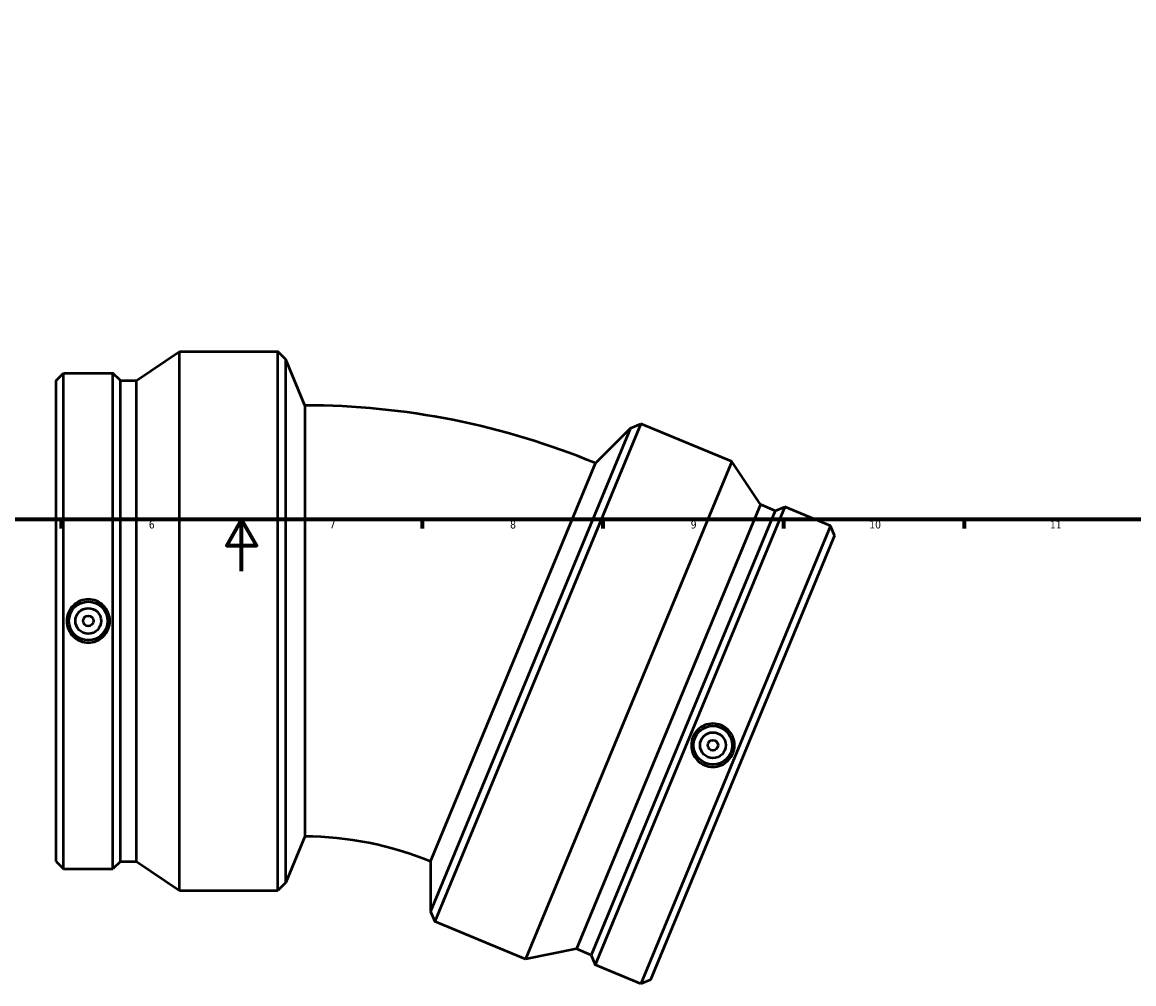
# Model space of a CAD drawing. Header units: millimetres. Extents: x -164 to 1151, y -160 to 974.
# Tile 3 of 6: x 335 to 767, y -160 to 213. Entities that reach past the tile are written whole.
import ezdxf

# ---------------------------------------------------------------- set-up
doc = ezdxf.new("R2010")
doc.units = ezdxf.units.MM
doc.layers.add('Border (ANSI)', color=7, linetype='Continuous', lineweight=70)
doc.layers.add('Visible (ANSI)', color=7, linetype='Continuous', lineweight=50)
doc.styles.add('Note Text (ANSI)', font='tahoma.ttf')

# ---------------------------------------------------------------- blocks, each defined once
blk = doc.blocks.new('Borders Default Border')
at = {"layer": 'Border (ANSI)'}
for p, q in [((350.42, 20), (350.42, 16.55)), ((490.58, 20), (490.58, 16.55)), ((560.67, 20), (560.67, 16.55)), ((630.75, 20), (630.75, 16.55)), ((700.83, 20), (700.83, 16.55))]:
    blk.add_line(p, q, dxfattribs=at)
at = {"layer": 'Border (ANSI)', "flags": 128}
for points in [[(20, 20), (20, 574), (821, 574), (821, 20), (20, 20)], [(420.5, 0), (420.5, 20), (414.73, 10), (426.27, 10), (420.5, 20)]]:
    blk.add_lwpolyline(points, dxfattribs=at)
at = {"layer": 'Border (ANSI)', "attachment_point": 7, "style": 'Note Text (ANSI)'}
for s, insert, char_height in [('6', (384.49, 16.49), 3.05), ('7', (454.6, 16.55), 3.05), ('8', (524.63, 16.48), 3.05), ('9', (594.7, 16.49), 3.05), ('10', (663.96, 16.49), 3.048), ('11', (734.04, 16.55), 3.048)]:
    blk.add_mtext(s, dxfattribs=dict(at, insert=insert, char_height=char_height))

msp = doc.modelspace()

# ---------------------------------------------------------------- linework, layer by layer
at = {"layer": 'Visible (ANSI)'}
for p, q in [((379.706, 73.933), (396.356, 85.177)), ((396.356, -123.823), (396.356, 85.177)), ((396.356, 85.177), (434.531, 85.177)), ((434.531, -123.823), (434.531, 85.177)), ((437.592, 82.116), (434.531, 85.177)), ((437.592, -120.763), (437.592, 82.116)), ((444.981, 64.277), (437.592, 82.116)), ((348.531, 73.933), (351.415, 76.817)), ((348.531, -112.579), (348.531, 73.933)), ((351.415, -115.463), (351.415, 76.817)), ((351.415, 76.817), (370.587, 76.817)), ((370.587, -115.463), (370.587, 76.817)), ((373.471, 73.933), (370.587, 76.817)), ((373.471, -112.579), (373.471, 73.933)), ((373.471, 73.933), (379.706, 73.933)), ((379.706, -112.579), (379.706, 73.933)), ((444.981, 64.277), (444.981, -102.923)), ((575.381, 57.16), (495.4, -135.931)), ((571.382, 55.504), (575.381, 57.16)), ((610.65, 42.551), (575.381, 57.16)), ((571.382, 55.504), (493.743, -131.932)), ((557.728, 41.85), (571.382, 55.504)), ((493.743, -112.623), (557.728, 41.85)), ((610.65, 42.551), (530.669, -150.54)), ((621.729, 25.791), (610.65, 42.551)), ((621.729, 25.791), (550.354, -146.523)), ((627.49, 23.405), (556.115, -148.909)), ((631.258, 24.966), (557.676, -152.677)), ((627.49, 23.405), (621.729, 25.791)), ((627.49, 23.405), (631.258, 24.966)), ((648.97, 17.629), (631.258, 24.966)), ((648.97, 17.629), (575.388, -160.014)), ((650.531, 13.861), (648.97, 17.629)), ((650.531, 13.861), (579.156, -158.453)), ((444.981, -102.923), (437.592, -120.763)), ((348.531, -112.579), (351.415, -115.463)), ((351.415, -115.463), (370.587, -115.463)), ((373.471, -112.579), (370.587, -115.463)), ((373.471, -112.579), (379.706, -112.579)), ((379.706, -112.579), (396.356, -123.823)), ((493.743, -112.623), (493.743, -131.932)), ((396.356, -123.823), (434.531, -123.823)), ((437.592, -120.763), (434.531, -123.823)), ((493.743, -131.932), (495.4, -135.931)), ((530.669, -150.54), (495.4, -135.931)), ((550.354, -146.523), (530.669, -150.54)), ((556.115, -148.909), (550.354, -146.523)), ((556.115, -148.909), (557.676, -152.677)), ((575.388, -160.014), (557.676, -152.677)), ((579.156, -158.453), (575.388, -160.014))]:
    msp.add_line(p, q, dxfattribs=at)
for centre, radius in [((361.001, -19.323), 7.5), ((361.001, -19.323), 5), ((361.001, -19.323), 2), ((603.323, -67.524), 7.5), ((603.323, -67.524), 5), ((603.323, -67.524), 2)]:
    msp.add_circle(centre, radius, dxfattribs=at)
for radius in [294.621, 127.421]:
    msp.add_arc((444.981, -230.345), radius, 67.5, 90, dxfattribs=at)
for points in [[(361.001, -10.928), (362.054, -10.928), (363.177, -11.14), (365.239, -12), (366.18, -12.648), (367.662, -14.14), (368.304, -15.083), (369.155, -17.149), (369.364, -18.271), (369.364, -20.375), (369.155, -21.498), (368.304, -23.563), (367.662, -24.507), (366.18, -25.999), (365.239, -26.646), (363.177, -27.506), (362.054, -27.718), (359.948, -27.718), (358.826, -27.506), (356.763, -26.646), (355.823, -25.999), (354.34, -24.507), (353.698, -23.563), (352.848, -21.498), (352.639, -20.375), (352.639, -18.271), (352.848, -17.149), (353.698, -15.083), (354.34, -14.14), (355.823, -12.648), (356.763, -12), (358.826, -11.14), (359.948, -10.928), (361.001, -10.928)], [(600.11, -75.28), (599.138, -74.877), (598.182, -74.251), (596.605, -72.668), (595.984, -71.709), (595.185, -69.764), (594.953, -68.647), (594.958, -66.413), (595.194, -65.296), (596, -63.352), (596.622, -62.395), (598.199, -60.812), (599.153, -60.186), (601.093, -59.375), (602.21, -59.136), (604.445, -59.132), (605.563, -59.365), (607.508, -60.171), (608.464, -60.797), (610.041, -62.38), (610.662, -63.339), (611.461, -65.284), (611.693, -66.401), (611.688, -68.635), (611.452, -69.752), (610.646, -71.696), (610.024, -72.653), (608.447, -74.236), (607.493, -74.862), (605.553, -75.673), (604.436, -75.912), (602.201, -75.917), (601.083, -75.683), (600.11, -75.28)]]:
    msp.add_open_spline(points, degree=3, knots=[0, 0, 0, 0, 0.3159267, 0.3159267, 0.6318534, 0.6318534, 0.9475021, 0.9475021, 1.2631507, 1.2631507, 1.5787993, 1.5787993, 1.8944479, 1.8944479, 2.2103747, 2.2103747, 2.5263014, 2.5263014, 2.8422281, 2.8422281, 3.1581548, 3.1581548, 3.4738034, 3.4738034, 3.7894521, 3.7894521, 4.1051007, 4.1051007, 4.4207493, 4.4207493, 4.736676, 4.736676, 5.0526027, 5.0526027, 5.0526027, 5.0526027], dxfattribs=at)

# ---------------------------------------------------------------- block references
msp.add_blockref('Borders Default Border', (0, 0))

doc.saveas('drawing.dxf')
